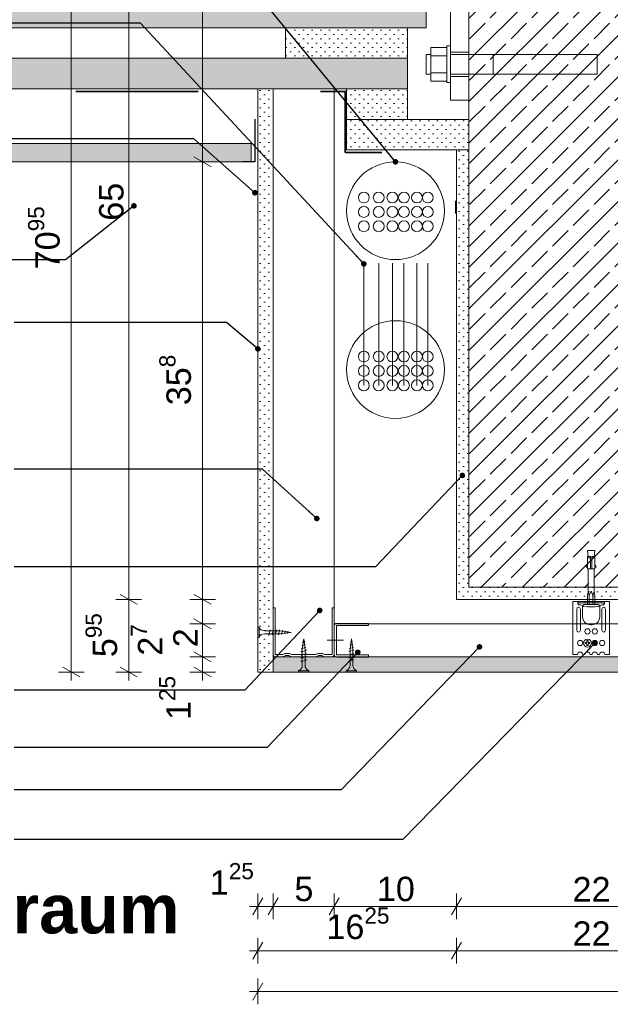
# Model space of a CAD drawing. Header units: metres. Extents: x 0 to 114, y 1 to 7.
# Tile 9 of 50: x 3.035 to 3.518, y 1.374 to 2.179. Entities that reach past the tile are written whole.
import ezdxf

# ---------------------------------------------------------------- set-up
doc = ezdxf.new("R2010")
doc.units = ezdxf.units.M
doc.header["$MEASUREMENT"] = 0
for name, pattern in [('ACAD_ISO02W100', [0.015, 0.012, -0.003]), ('Punktlinie eng', [0.0075, 0.0025, -0.005]), ('Strichlinie eng', [0.023, 0.015, -0.008]), ('VERDECKT', [0.005625, 0.00375, -0.001875]), ('Wipeout_Contour', [1, 0, -1])]:
    doc.linetypes.add(name, pattern=pattern)
for name, color, linetype in [('152 - Bemaßung_ Beschriftung.Ausbau', 7, 'Continuous'), ('301 - Elemente.Linie', 7, 'Continuous'), ('302 - Elemente.Schraffur', 7, 'Continuous'), ('603 - Struktur.Bodenplatte_ Decke Roh', 7, 'Continuous'), ('608 - Struktur.Träger', 7, 'Continuous'), ('653 - Abdeckung.TB Verkofferung', 7, 'Continuous'), ('Neubau_152 - Bemaßung_ Beschriftung.Ausbau', 7, 'Continuous'), ('Neubau_301 - Elemente.Linie', 7, 'Continuous'), ('Neubau_651 - Abdeckung.Decke abgehängt_ bekleidet', 7, 'Continuous'), ('Neubau_653 - Abdeckung.TB Verkofferung', 7, 'Continuous'), ('Neubau_660 - Unterkonstruktion.Trockenbau', 7, 'Continuous')]:
    doc.layers.add(name, color=color, linetype=linetype)
doc.styles.add('ERSTELLTER_STIL_1', font='txt')
doc.styles.add('ERSTELLTER_STIL_2', font='txt')
doc.dimstyles.new('ERSTELLTER_STIL__1', dxfattribs={"dimtxt": 0.02, "dimasz": 0.01064, "dimexe": 0.18, "dimexo": 0.0625, "dimgap": 0, "dimtad": 1, "dimtih": 1, "dimtoh": 1, "dimzin": 0, "dimdsep": 46, "dimtxsty": 'ERSTELLTER_STIL_1', "dimblk": 'ARROWHEAD_2', "dimblk1": 'ARROWHEAD_2', "dimblk2": 'ARROWHEAD_2', "dimcen": 0.09, "dimse1": 1, "dimse2": 1, "dimclrd": 7, "dimclre": 7, "dimclrt": 7, "dimazin": 0, "dimtfac": 1, "dimtdec": 4, "dimtmove": 0, "dimatfit": 3, "dimfxl": 1, "dimtolj": 1, "dimtzin": 0, "dimarcsym": 0})
doc.dimstyles.new('ERSTELLTER_STIL__2', dxfattribs={"dimtxt": 0.02, "dimasz": 0.01064, "dimexe": 0.18, "dimexo": 0.0625, "dimgap": 0, "dimtad": 1, "dimzin": 0, "dimdsep": 46, "dimtxsty": 'ERSTELLTER_STIL_1', "dimblk": 'ARROWHEAD_2', "dimblk1": 'ARROWHEAD_2', "dimblk2": 'ARROWHEAD_2', "dimcen": 0.09, "dimse1": 1, "dimse2": 1, "dimclrd": 7, "dimclre": 7, "dimclrt": 7, "dimazin": 0, "dimtfac": 1, "dimtdec": 4, "dimtmove": 0, "dimatfit": 3, "dimfxl": 1, "dimtolj": 1, "dimtzin": 0, "dimarcsym": 0})
doc.dimstyles.new('ERSTELLTER_STIL__3', dxfattribs={"dimtxt": 0.18, "dimasz": 0.00912, "dimexe": 0.18, "dimexo": 0.0625, "dimgap": 0, "dimtad": 0, "dimtih": 1, "dimtoh": 1, "dimdec": 4, "dimzin": 0, "dimdsep": 46, "dimcen": 0.09, "dimadec": 0, "dimazin": 0, "dimtfac": 1, "dimtdec": 4, "dimtmove": 0, "dimatfit": 3, "dimldrblk": 'ARROWHEAD_11', "dimfxl": 1, "dimtolj": 1, "dimtzin": 0, "dimarcsym": 0})
pattern_1 = [(45, (0, 0), (-0.003535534, 0.003535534), [0, -0.005])]

# ---------------------------------------------------------------- blocks, each defined once
blk = doc.blocks.new('*D60')
at = {"layer": '152 - Bemaßung_ Beschriftung.Ausbau', "color": 7, "linetype": 'Continuous', "lineweight": 5}
for p, q in [((3.17737, 1.66204), (3.19137, 1.65396)), ((3.19487, 1.658), (3.17387, 1.658)), ((3.18437, 1.6455), (3.18437, 1.658)), ((3.19487, 1.6455), (3.17387, 1.6455)), ((3.17737, 1.64954), (3.19137, 1.64146)), ((3.18437, 1.63865), (3.18437, 1.6455))]:
    blk.add_line(p, q, dxfattribs=at)
at = {"layer": '152 - Bemaßung_ Beschriftung.Ausbau', "color": 7, "lineweight": 5, "insert": (3.18058, 1.60624), "char_height": 0.02, "attachment_point": 7, "rotation": 90, "style": 'ERSTELLTER_STIL_1'}
blk.add_mtext('\\A1;{\\pql;\\fArial|b0|i0|c0|p38;1\\fArial|b0|i0|c0|p38;\\A1{\\H.66x;\\S25^  ;}}', dxfattribs=at)
blk = doc.blocks.new('ARROWHEAD_2')
at = {"color": 0, "linetype": 'Continuous', "lineweight": 0}
for p, q in [((0, 0), (-1, 0)), ((-0.378, -0.655), (0.378, 0.655))]:
    blk.add_line(p, q, dxfattribs=at)
blk = doc.blocks.new('*D61')
at = {"layer": '152 - Bemaßung_ Beschriftung.Ausbau', "color": 7, "linetype": 'Continuous', "lineweight": 5}
for p, q in [((3.19487, 1.685), (3.17387, 1.685)), ((3.17737, 1.68904), (3.19137, 1.68096)), ((3.18437, 1.658), (3.18437, 1.685)), ((3.17737, 1.66204), (3.19137, 1.65396)), ((3.19487, 1.658), (3.17387, 1.658))]:
    blk.add_line(p, q, dxfattribs=at)
at = {"layer": '152 - Bemaßung_ Beschriftung.Ausbau', "color": 7, "lineweight": 5, "char_height": 0.02, "attachment_point": 7, "rotation": 90, "style": 'ERSTELLTER_STIL_1'}
for s, insert in [('\\A1;{\\pql;\\fArial|b0|i0|c0|p38;2\\fArial|b0|i0|c0|p38;\\A1{\\H.66x;\\S7^  ;}}', (3.15737, 1.6589)), ('\\A1;{\\pql;\\fArial|b0|i0|c0|p38;2}', (3.18037, 1.66578))]:
    blk.add_mtext(s, dxfattribs=dict(at, insert=insert))
blk = doc.blocks.new('*D62')
at = {"layer": '152 - Bemaßung_ Beschriftung.Ausbau', "color": 7, "linetype": 'Continuous', "lineweight": 5}
for p, q in [((3.17737, 1.70904), (3.19137, 1.70096)), ((3.19487, 1.705), (3.17387, 1.705)), ((3.18437, 1.685), (3.18437, 1.705)), ((3.19487, 1.685), (3.17387, 1.685)), ((3.17737, 1.68904), (3.19137, 1.68096))]:
    blk.add_line(p, q, dxfattribs=at)
blk = doc.blocks.new('*D63')
at = {"layer": '152 - Bemaßung_ Beschriftung.Ausbau', "color": 7, "linetype": 'Continuous', "lineweight": 5}
for p, q in [((3.19487, 2.063), (3.17387, 2.063)), ((3.17737, 2.06704), (3.19137, 2.05896)), ((3.18437, 1.705), (3.18437, 2.063)), ((3.17737, 1.70904), (3.19137, 1.70096)), ((3.19487, 1.705), (3.17387, 1.705))]:
    blk.add_line(p, q, dxfattribs=at)
at = {"layer": '152 - Bemaßung_ Beschriftung.Ausbau', "color": 7, "lineweight": 5, "insert": (3.18071, 1.86381), "char_height": 0.02, "attachment_point": 7, "rotation": 90, "style": 'ERSTELLTER_STIL_1'}
blk.add_mtext('\\A1;{\\pql;\\fArial|b0|i0|c0|p38;35\\fArial|b0|i0|c0|p38;\\A1{\\H.66x;\\S8^  ;}}', dxfattribs=at)
blk = doc.blocks.new('*D64')
at = {"layer": '152 - Bemaßung_ Beschriftung.Ausbau', "color": 7, "linetype": 'Continuous', "lineweight": 5}
for p, q in [((3.18437, 2.355), (3.18437, 2.36185)), ((3.19487, 2.355), (3.17387, 2.355)), ((3.19137, 2.35096), (3.17737, 2.35904)), ((3.18437, 2.063), (3.18437, 2.355)), ((3.19487, 2.063), (3.17387, 2.063)), ((3.17737, 2.06704), (3.19137, 2.05896))]:
    blk.add_line(p, q, dxfattribs=at)
at = {"layer": '152 - Bemaßung_ Beschriftung.Ausbau', "color": 7, "lineweight": 5, "insert": (3.18069, 2.18881), "char_height": 0.02, "attachment_point": 7, "rotation": 90, "style": 'ERSTELLTER_STIL_1'}
blk.add_mtext('\\A1;{\\pql;\\fArial|b0|i0|c0|p38;29\\fArial|b0|i0|c0|p38;\\A1{\\H.66x;\\S2^  ;}}', dxfattribs=at)
blk = doc.blocks.new('*D65')
at = {"layer": '152 - Bemaßung_ Beschriftung.Ausbau', "color": 7, "linetype": 'Continuous', "lineweight": 5}
for p, q in [((3.11705, 1.70904), (3.13105, 1.70096)), ((3.13455, 1.705), (3.11355, 1.705)), ((3.12405, 1.6455), (3.12405, 1.705)), ((3.13455, 1.6455), (3.11355, 1.6455)), ((3.11705, 1.64954), (3.13105, 1.64146)), ((3.12405, 1.63865), (3.12405, 1.6455))]:
    blk.add_line(p, q, dxfattribs=at)
at = {"layer": '152 - Bemaßung_ Beschriftung.Ausbau', "color": 7, "lineweight": 5, "insert": (3.12038, 1.65764), "char_height": 0.02, "attachment_point": 7, "rotation": 90, "style": 'ERSTELLTER_STIL_1'}
blk.add_mtext('\\A1;{\\pql;\\fArial|b0|i0|c0|p38;5\\fArial|b0|i0|c0|p38;\\A1{\\H.66x;\\S95^  ;}}', dxfattribs=at)
blk = doc.blocks.new('*D66')
at = {"layer": '152 - Bemaßung_ Beschriftung.Ausbau', "color": 7, "linetype": 'Continuous', "lineweight": 5}
for p, q in [((3.12405, 2.355), (3.12405, 2.36185)), ((3.13455, 2.355), (3.11355, 2.355)), ((3.13105, 2.35096), (3.11705, 2.35904)), ((3.12405, 1.705), (3.12405, 2.355)), ((3.11705, 1.70904), (3.13105, 1.70096)), ((3.13455, 1.705), (3.11355, 1.705))]:
    blk.add_line(p, q, dxfattribs=at)
at = {"layer": '152 - Bemaßung_ Beschriftung.Ausbau', "color": 7, "lineweight": 5, "insert": (3.12005, 2.01482), "char_height": 0.02, "attachment_point": 7, "rotation": 90, "style": 'ERSTELLTER_STIL_1'}
blk.add_mtext('\\A1;{\\pql;\\fArial|b0|i0|c0|p38;65}', dxfattribs=at)
blk = doc.blocks.new('*D67')
at = {"layer": '152 - Bemaßung_ Beschriftung.Ausbau', "color": 7, "linetype": 'Continuous', "lineweight": 5}
for p, q in [((3.07708, 2.355), (3.07708, 2.36185)), ((3.08758, 2.355), (3.06658, 2.355)), ((3.08408, 2.35096), (3.07008, 2.35904)), ((3.07708, 1.6455), (3.07708, 2.355)), ((3.08758, 1.6455), (3.06658, 1.6455)), ((3.07008, 1.64954), (3.08408, 1.64146)), ((3.07708, 1.63865), (3.07708, 1.6455))]:
    blk.add_line(p, q, dxfattribs=at)
at = {"layer": '152 - Bemaßung_ Beschriftung.Ausbau', "color": 7, "lineweight": 5, "insert": (3.07341, 1.97506), "char_height": 0.02, "attachment_point": 7, "rotation": 90, "style": 'ERSTELLTER_STIL_1'}
blk.add_mtext('\\A1;{\\pql;\\fArial|b0|i0|c0|p38;70\\fArial|b0|i0|c0|p38;\\A1{\\H.66x;\\S95^  ;}}', dxfattribs=at)
blk = doc.blocks.new('*D68')
at = {"layer": '152 - Bemaßung_ Beschriftung.Ausbau', "color": 7, "linetype": 'Continuous', "lineweight": 5}
for p, q in [((3.23361, 1.46075), (3.22553, 1.44675)), ((3.22957, 1.44325), (3.22957, 1.46425)), ((3.24611, 1.46075), (3.23803, 1.44675)), ((3.24207, 1.44325), (3.24207, 1.46425)), ((3.22272, 1.45375), (3.22957, 1.45375)), ((3.22957, 1.45375), (3.24207, 1.45375))]:
    blk.add_line(p, q, dxfattribs=at)
at = {"layer": '152 - Bemaßung_ Beschriftung.Ausbau', "color": 7, "lineweight": 5, "insert": (3.19031, 1.45754), "char_height": 0.02, "attachment_point": 7, "style": 'ERSTELLTER_STIL_1'}
blk.add_mtext('\\A1;{\\pql;\\fArial|b0|i0|c0|p38;1\\fArial|b0|i0|c0|p38;\\A1{\\H.66x;\\S25^  ;}}', dxfattribs=at)
blk = doc.blocks.new('*D69')
at = {"layer": '152 - Bemaßung_ Beschriftung.Ausbau', "color": 7, "linetype": 'Continuous', "lineweight": 5}
for p, q in [((3.24611, 1.46075), (3.23803, 1.44675)), ((3.24207, 1.44325), (3.24207, 1.46425)), ((3.29611, 1.46075), (3.28803, 1.44675)), ((3.29207, 1.44325), (3.29207, 1.46425)), ((3.24207, 1.45375), (3.29207, 1.45375))]:
    blk.add_line(p, q, dxfattribs=at)
at = {"layer": '152 - Bemaßung_ Beschriftung.Ausbau', "color": 7, "lineweight": 5, "insert": (3.25948, 1.45775), "char_height": 0.02, "attachment_point": 7, "style": 'ERSTELLTER_STIL_1'}
blk.add_mtext('\\A1;{\\pql;\\fArial|b0|i0|c0|p38;5}', dxfattribs=at)
blk = doc.blocks.new('*D70')
at = {"layer": '152 - Bemaßung_ Beschriftung.Ausbau', "color": 7, "linetype": 'Continuous', "lineweight": 5}
for p, q in [((3.29611, 1.46075), (3.28803, 1.44675)), ((3.29207, 1.44325), (3.29207, 1.46425)), ((3.39611, 1.46075), (3.38803, 1.44675)), ((3.39207, 1.44325), (3.39207, 1.46425)), ((3.29207, 1.45375), (3.39207, 1.45375))]:
    blk.add_line(p, q, dxfattribs=at)
at = {"layer": '152 - Bemaßung_ Beschriftung.Ausbau', "color": 7, "lineweight": 5, "insert": (3.32689, 1.45775), "char_height": 0.02, "attachment_point": 7, "style": 'ERSTELLTER_STIL_1'}
blk.add_mtext('\\A1;{\\pql;\\fArial|b0|i0|c0|p38;10}', dxfattribs=at)
blk = doc.blocks.new('*D71')
at = {"layer": '152 - Bemaßung_ Beschriftung.Ausbau', "color": 7, "linetype": 'Continuous', "lineweight": 5}
for p, q in [((3.39611, 1.46075), (3.38803, 1.44675)), ((3.39207, 1.44325), (3.39207, 1.46425)), ((3.61611, 1.46075), (3.60803, 1.44675)), ((3.61207, 1.44325), (3.61207, 1.46425)), ((3.39207, 1.45375), (3.61207, 1.45375))]:
    blk.add_line(p, q, dxfattribs=at)
at = {"layer": '152 - Bemaßung_ Beschriftung.Ausbau', "color": 7, "lineweight": 5, "insert": (3.48689, 1.45775), "char_height": 0.02, "attachment_point": 7, "style": 'ERSTELLTER_STIL_1'}
blk.add_mtext('\\A1;{\\pql;\\fArial|b0|i0|c0|p38;22}', dxfattribs=at)
blk = doc.blocks.new('*D73')
at = {"layer": '152 - Bemaßung_ Beschriftung.Ausbau', "color": 7, "linetype": 'Continuous', "lineweight": 5}
for p, q in [((3.22957, 1.407), (3.22957, 1.428)), ((3.39207, 1.407), (3.39207, 1.428)), ((3.23361, 1.4245), (3.22553, 1.4105)), ((3.39611, 1.4245), (3.38803, 1.4105)), ((3.22272, 1.4175), (3.22957, 1.4175)), ((3.22957, 1.4175), (3.39207, 1.4175))]:
    blk.add_line(p, q, dxfattribs=at)
at = {"layer": '152 - Bemaßung_ Beschriftung.Ausbau', "color": 7, "lineweight": 5, "insert": (3.28562, 1.42117), "char_height": 0.02, "attachment_point": 7, "style": 'ERSTELLTER_STIL_1'}
blk.add_mtext('\\A1;{\\pql;\\fArial|b0|i0|c0|p38;16\\fArial|b0|i0|c0|p38;\\A1{\\H.66x;\\S25^  ;}}', dxfattribs=at)
blk = doc.blocks.new('*D74')
at = {"layer": '152 - Bemaßung_ Beschriftung.Ausbau', "color": 7, "linetype": 'Continuous', "lineweight": 5}
for p, q in [((3.39207, 1.407), (3.39207, 1.428)), ((3.61207, 1.407), (3.61207, 1.428)), ((3.39611, 1.4245), (3.38803, 1.4105)), ((3.61611, 1.4245), (3.60803, 1.4105)), ((3.39207, 1.4175), (3.61207, 1.4175))]:
    blk.add_line(p, q, dxfattribs=at)
at = {"layer": '152 - Bemaßung_ Beschriftung.Ausbau', "color": 7, "lineweight": 5, "insert": (3.48689, 1.4215), "char_height": 0.02, "attachment_point": 7, "style": 'ERSTELLTER_STIL_1'}
blk.add_mtext('\\A1;{\\pql;\\fArial|b0|i0|c0|p38;22}', dxfattribs=at)
blk = doc.blocks.new('*D76')
at = {"layer": '152 - Bemaßung_ Beschriftung.Ausbau', "color": 7, "linetype": 'Continuous', "lineweight": 5}
for p, q in [((3.22957, 1.37363), (3.22957, 1.39463)), ((3.96208, 1.37363), (3.96208, 1.39463)), ((3.23361, 1.39113), (3.22553, 1.37713)), ((3.95804, 1.37713), (3.96613, 1.39113)), ((3.22272, 1.38413), (3.22957, 1.38413)), ((3.22957, 1.38413), (3.96208, 1.38413)), ((3.96208, 1.38413), (3.96893, 1.38413))]:
    blk.add_line(p, q, dxfattribs=at)
at = {"layer": '152 - Bemaßung_ Beschriftung.Ausbau', "color": 7, "lineweight": 5, "insert": (3.57063, 1.38778), "char_height": 0.02, "attachment_point": 7, "style": 'ERSTELLTER_STIL_1'}
blk.add_mtext('\\A1;{\\pql;\\fArial|b0|i0|c0|p38;73\\fArial|b0|i0|c0|p38;\\A1{\\H.66x;\\S25^  ;}}', dxfattribs=at)
blk = doc.blocks.new('ARROWHEAD_11')
at = {"color": 0, "linetype": 'Continuous', "lineweight": 0}
blk.add_line((0, 0), (-1, 0), dxfattribs=at)
at = {"color": 0, "linetype": 'Continuous', "lineweight": 0, "const_width": 0.25, "flags": 128}
blk.add_lwpolyline([(-0.125, 0, 1), (0.125, 0, 1)], format="xyb", close=True, dxfattribs=at)

msp = doc.modelspace()

# ---------------------------------------------------------------- hatches: boundary and pattern name
at = {"layer": '302 - Elemente.Schraffur', "linetype": 'Continuous', "lineweight": 13, "true_color": 0xafafaf}
msp.add_hatch(color=253, dxfattribs=at).paths.add_polyline_path([(3.50261, 1.68425, 0.09902), (3.50511, 1.68475), (3.49911, 1.68475, 0.09902), (3.50161, 1.68425)])
at = {"layer": '603 - Struktur.Bodenplatte_ Decke Roh', "linetype": 'Continuous', "lineweight": 0, "true_color": 0xffdfdf}
msp.add_hatch(color=254, dxfattribs=at).paths.add_polyline_path([(3.36707, 2.30575), (2.48083, 2.30575), (2.48083, 2.17275), (3.36707, 2.17275)])
at = {"layer": 'Neubau_651 - Abdeckung.Decke abgehängt_ bekleidet', "linetype": 'Continuous', "lineweight": 5}
h = msp.add_hatch(dxfattribs=at)
h.set_pattern_fill('Gips_0002', style=0, pattern_type=2)
h.set_pattern_definition(pattern_1)
h.paths.add_polyline_path([(3.25207, 2.14775), (3.35207, 2.14775), (3.35207, 2.17275), (3.25207, 2.17275)])
h = msp.add_hatch(dxfattribs=at)
h.set_pattern_fill('Gips_0002', style=0, pattern_type=2)
h.set_pattern_definition(pattern_1)
h.paths.add_polyline_path([(2.48083, 2.12275), (3.35207, 2.12275), (3.35207, 2.14775), (2.48083, 2.14775)])
h = msp.add_hatch(dxfattribs=at)
h.set_pattern_fill('Gips_0002', style=0, pattern_type=2)
h.set_pattern_definition(pattern_1)
h.paths.add_polyline_path([(3.30207, 2.09775), (3.35207, 2.09775), (3.35207, 2.12275), (3.30207, 2.12275)])
h = msp.add_hatch(dxfattribs=at)
h.set_pattern_fill('Gips_0002', style=0, pattern_type=2)
h.set_pattern_definition(pattern_1)
h.paths.add_polyline_path([(2.48083, 2.063), (3.2242, 2.063), (3.2242, 2.078), (2.48083, 2.078)])
at = {"layer": 'Neubau_653 - Abdeckung.TB Verkofferung', "linetype": 'Continuous', "lineweight": 5}
h = msp.add_hatch(dxfattribs=at)
h.set_pattern_fill('Gips_0002', style=0, pattern_type=2)
h.set_pattern_definition(pattern_1)
h.paths.add_polyline_path([(3.22957, 2.12275), (3.22957, 1.6455), (3.24207, 1.6455), (3.24207, 2.12275)])
h = msp.add_hatch(dxfattribs=at)
h.set_pattern_fill('Gips_0002', style=0, pattern_type=2)
h.set_pattern_definition(pattern_1)
h.paths.add_polyline_path([(3.24207, 1.6455), (3.95707, 1.6455), (3.95707, 1.658), (3.29207, 1.658), (3.24207, 1.658)])

# ---------------------------------------------------------------- linework, layer by layer
at = {"color": 1, "linetype": 'Continuous', "lineweight": 9}
for p, q in [((3.38707, 2.1135), (3.38707, 2.365)), ((3.37107, 2.15664), (3.38407, 2.15664)), ((3.37107, 2.14972), (3.37107, 2.15664)), ((3.38407, 2.15779), (3.38707, 2.15779)), ((3.38407, 2.15779), (3.38407, 2.1575)), ((3.38407, 2.1575), (3.38407, 2.15665)), ((3.38407, 2.15665), (3.38407, 2.15526)), ((3.38407, 2.15526), (3.38407, 2.1534)), ((3.38407, 2.1534), (3.38407, 2.15113)), ((3.36707, 2.15079), (3.37107, 2.15079)), ((3.36707, 2.15079), (3.36707, 2.15018)), ((3.36707, 2.15018), (3.36707, 2.14845)), ((3.36707, 2.14845), (3.36707, 2.14585)), ((3.36707, 2.14585), (3.36707, 2.14279)), ((3.37107, 2.14972), (3.38407, 2.14972)), ((3.37107, 2.13587), (3.37107, 2.14972)), ((3.38407, 2.15113), (3.38407, 2.14853)), ((3.38407, 2.14853), (3.38407, 2.14572)), ((3.38407, 2.14572), (3.38407, 2.14279)), ((3.36707, 2.14279), (3.36707, 2.13973)), ((3.36707, 2.13973), (3.36707, 2.13714)), ((3.36707, 2.13714), (3.36707, 2.1354)), ((3.36707, 2.1354), (3.36707, 2.13479)), ((3.37107, 2.13587), (3.38407, 2.13587)), ((3.37107, 2.12894), (3.37107, 2.13587)), ((3.38407, 2.14279), (3.38407, 2.13987)), ((3.38407, 2.13987), (3.38407, 2.13705)), ((3.38407, 2.13705), (3.38407, 2.13446)), ((3.37107, 2.13479), (3.36707, 2.13479)), ((3.38407, 2.12894), (3.37107, 2.12894)), ((3.38407, 2.13446), (3.38407, 2.13219)), ((3.38407, 2.13219), (3.38407, 2.13032)), ((3.38407, 2.13032), (3.38407, 2.12893)), ((3.38407, 2.12893), (3.38407, 2.12808)), ((3.38407, 2.12808), (3.38407, 2.12779)), ((3.38707, 2.12779), (3.38407, 2.12779))]:
    msp.add_line(p, q, dxfattribs=at)
at = {"layer": '301 - Elemente.Linie', "color": 1, "linetype": 'Continuous', "lineweight": 5}
for p, q in [((3.50057, 1.70075), (3.50057, 1.70825)), ((3.50357, 1.70825), (3.50357, 1.70075)), ((3.49107, 1.70225), (3.49707, 1.70225)), ((3.49135, 1.70325), (3.51279, 1.70325)), ((3.51307, 1.70225), (3.50707, 1.70225)), ((3.50511, 1.68475), (3.49911, 1.68475))]:
    msp.add_line(p, q, dxfattribs=at)
at = {"layer": '301 - Elemente.Linie', "color": 1, "linetype": 'VERDECKT', "lineweight": 5}
for p, q in [((3.26622, 1.66989), (3.26653, 1.67007)), ((3.26622, 1.66989), (3.26653, 1.66957)), ((3.26644, 1.66768), (3.26668, 1.66962)), ((3.26653, 1.66957), (3.2677, 1.66997)), ((3.26675, 1.67014), (3.26707, 1.6727)), ((3.26736, 1.67035), (3.26707, 1.6727)), ((3.26764, 1.66809), (3.26742, 1.66987)), ((3.26801, 1.67015), (3.2677, 1.67046)), ((3.26801, 1.67015), (3.2677, 1.66997)), ((3.26835, 1.6679), (3.26803, 1.66822)), ((3.26835, 1.6679), (3.26803, 1.66772)), ((3.26507, 1.6623), (3.26538, 1.66248)), ((3.26507, 1.6623), (3.26538, 1.66199)), ((3.26507, 1.6597), (3.26538, 1.65988)), ((3.26528, 1.66486), (3.26559, 1.66505)), ((3.26528, 1.66486), (3.26559, 1.66455)), ((3.26538, 1.66199), (3.26875, 1.66312)), ((3.26538, 1.65939), (3.26875, 1.66052)), ((3.26559, 1.66455), (3.2684, 1.66549)), ((3.26575, 1.66738), (3.26606, 1.66756)), ((3.26575, 1.66738), (3.26606, 1.66706)), ((3.26594, 1.6637), (3.26607, 1.66471)), ((3.26594, 1.66267), (3.26594, 1.6637)), ((3.26594, 1.66007), (3.26594, 1.66217)), ((3.26606, 1.66706), (3.26803, 1.66772)), ((3.26613, 1.66523), (3.26637, 1.66717)), ((3.26793, 1.66583), (3.2677, 1.66761)), ((3.26819, 1.6637), (3.26799, 1.66535)), ((3.26819, 1.6637), (3.26819, 1.66343)), ((3.26819, 1.66293), (3.26819, 1.66083)), ((3.26819, 1.66033), (3.26819, 1.65823)), ((3.26872, 1.66568), (3.2684, 1.66599)), ((3.26872, 1.66568), (3.2684, 1.66549)), ((3.26907, 1.6633), (3.26875, 1.66362)), ((3.26907, 1.6633), (3.26875, 1.66312)), ((3.26907, 1.6607), (3.26875, 1.66102)), ((3.26907, 1.6607), (3.26875, 1.66052)), ((3.26507, 1.6597), (3.26538, 1.65939)), ((3.26507, 1.6571), (3.26538, 1.65728)), ((3.26507, 1.6571), (3.26538, 1.65679)), ((3.26507, 1.6545), (3.26538, 1.65468)), ((3.26507, 1.6545), (3.26538, 1.65419)), ((3.26538, 1.65679), (3.26875, 1.65792)), ((3.26538, 1.65419), (3.26875, 1.65532)), ((3.26594, 1.65747), (3.26594, 1.65957)), ((3.26594, 1.65487), (3.26594, 1.65697)), ((3.26594, 1.651), (3.26594, 1.65437)), ((3.26819, 1.65773), (3.26819, 1.65563)), ((3.26819, 1.65513), (3.26819, 1.651)), ((3.26907, 1.6581), (3.26875, 1.65842)), ((3.26907, 1.6581), (3.26875, 1.65792)), ((3.26907, 1.6555), (3.26875, 1.65582)), ((3.26907, 1.6555), (3.26875, 1.65532)), ((3.26282, 1.6455), (3.26282, 1.6465)), ((3.27132, 1.6465), (3.26282, 1.6465)), ((3.27132, 1.6455), (3.26282, 1.6455)), ((3.27132, 1.6455), (3.27132, 1.6465))]:
    msp.add_line(p, q, dxfattribs=at)
at = {"layer": '301 - Elemente.Linie', "color": 92, "linetype": 'Strichlinie eng', "lineweight": 35, "true_color": 0x00be00, "flags": 128}
msp.add_lwpolyline([(2.48083, 2.12048), (3.30087, 2.12048), (3.30087, 2.07065), (3.39139, 2.07065), (3.39139, 2.02065)], dxfattribs=at)
at = {"layer": '301 - Elemente.Linie', "color": 1, "linetype": 'Continuous', "lineweight": 5, "flags": 128}
for points in [[(3.49507, 1.69896), (3.49507, 1.69075, 0.414214), (3.50157, 1.68425), (3.50257, 1.68425, 0.414214), (3.50907, 1.69075), (3.50907, 1.69896, -0.414214), (3.51057, 1.70046), (3.51142, 1.70046, 0.106221), (3.51204, 1.70059, 0.101364), (3.51258, 1.70098, 0.095175), (3.51294, 1.70156, 0.091218), (3.51307, 1.70225, 0.091218), (3.51294, 1.70294, 0.047767), (3.51279, 1.70325), (3.51707, 1.70325), (3.51707, 1.65975), (3.51322, 1.65975, 1), (3.50892, 1.65975), (3.50722, 1.65975, 1), (3.50292, 1.65975), (3.50122, 1.65975, 1), (3.49692, 1.65975), (3.49522, 1.65975, 1), (3.49092, 1.65975), (3.48707, 1.65975), (3.48707, 1.70325), (3.49135, 1.70325, 0.047767), (3.49119, 1.70294, 0.091218), (3.49107, 1.70225, 0.091218), (3.49119, 1.70156, 0.095175), (3.49155, 1.70098, 0.101364), (3.49209, 1.70059, 0.106221), (3.49272, 1.70046), (3.49357, 1.70046, -0.414214)], [(3.49032, 1.697), (3.49032, 1.67975, 1), (3.49332, 1.67975), (3.49332, 1.697, 1)], [(3.51382, 1.67975), (3.51382, 1.697, 1), (3.51082, 1.697), (3.51082, 1.67975, 1)], [(3.49857, 1.67125), (3.49857, 1.67025, -0.414214), (3.49807, 1.66975), (3.49707, 1.66975), (3.49707, 1.66875), (3.49807, 1.66875, -0.414214), (3.49857, 1.66825), (3.49857, 1.66725), (3.49957, 1.66725), (3.49957, 1.66825, -0.414214), (3.50007, 1.66875), (3.50107, 1.66875), (3.50107, 1.66975), (3.50007, 1.66975, -0.414214), (3.49957, 1.67025), (3.49957, 1.67125)]]:
    msp.add_lwpolyline(points, format="xyb", close=True, dxfattribs=at)
at = {"layer": '301 - Elemente.Linie', "color": 1, "linetype": 'Continuous', "lineweight": 5}
msp.add_lwpolyline([(3.49603, 1.6991), (3.49901, 1.69887, 0.038322), (3.50513, 1.69887), (3.5081, 1.6991, 0.39195), (3.50857, 1.69959), (3.50857, 1.70025, 0.414214), (3.50807, 1.70075), (3.49607, 1.70075, 0.414214), (3.49557, 1.70025), (3.49557, 1.69959, 0.39195)], format="xyb", close=True, dxfattribs=at)
at = {"layer": '301 - Elemente.Linie', "color": 1, "linetype": 'Continuous', "lineweight": 5, "flags": 128}
msp.add_lwpolyline([(3.49707, 1.70325), (3.49707, 1.70225), (3.50707, 1.70225), (3.50707, 1.70325)], dxfattribs=at)
at = {"layer": '301 - Elemente.Linie', "color": 1, "linetype": 'Continuous', "lineweight": 5}
for centre, radius in [((3.49907, 1.67875), 0.00215), ((3.50507, 1.67875), 0.00215), ((3.49307, 1.66925), 0.00215), ((3.49907, 1.66925), 0.00325), ((3.50507, 1.66925), 0.00215), ((3.51107, 1.66925), 0.00215)]:
    msp.add_circle(centre, radius, dxfattribs=at)
at = {"layer": '301 - Elemente.Linie', "color": 1, "linetype": 'VERDECKT', "lineweight": 5}
for centre, start, end in [((3.26102, 1.65108), 291.38367, 359.0609), ((3.27311, 1.65108), 180.93916, 248.61639)]:
    msp.add_arc(centre, 0.00492, start, end, dxfattribs=at)
at = {"layer": '603 - Struktur.Bodenplatte_ Decke Roh', "color": 1, "linetype": 'Continuous', "lineweight": 18, "flags": 128}
msp.add_lwpolyline([(3.36707, 2.30575), (2.48083, 2.30575), (2.48083, 2.17275), (3.36707, 2.17275)], close=True, dxfattribs=at)
at = {"layer": '603 - Struktur.Bodenplatte_ Decke Roh', "color": 1, "linetype": 'Continuous', "lineweight": 13, "flags": 128}
for points in [[(2.48083, 2.14775), (3.25207, 2.14775), (3.25207, 2.17275), (2.48083, 2.17275)], [(2.48083, 2.12275), (3.35207, 2.12275), (3.35207, 2.14775), (2.48083, 2.14775)]]:
    msp.add_lwpolyline(points, dxfattribs=at)
at = {"layer": '608 - Struktur.Träger', "color": 7, "linetype": 'Continuous', "lineweight": 5}
for p, q in [((3.39207, 2.07275), (3.39207, 1.705)), ((3.39207, 1.705), (3.61207, 1.705))]:
    msp.add_line(p, q, dxfattribs=at)
at = {"layer": '653 - Abdeckung.TB Verkofferung', "color": 92, "linetype": 'Punktlinie eng', "lineweight": 18, "true_color": 0x00be00, "flags": 128}
for points in [[(3.31624, 1.88011), (3.31624, 2.03378)], [(3.32838, 1.88011), (3.32838, 2.03378)], [(3.33958, 1.88011), (3.33958, 2.03378)], [(3.34906, 1.88011), (3.34906, 2.03378)], [(3.35962, 1.88011), (3.35962, 2.03378)], [(3.36853, 1.88011), (3.36853, 2.03378)]]:
    msp.add_lwpolyline(points, dxfattribs=at)
at = {"layer": '653 - Abdeckung.TB Verkofferung', "color": 1, "linetype": 'Continuous', "lineweight": 9, "flags": 128}
msp.add_lwpolyline([(3.95707, 1.685), (3.29207, 1.685), (3.29207, 1.658), (3.95707, 1.658)], close=True, dxfattribs=at)
msp.add_lwpolyline([(3.28619, 1.6715), (3.29952, 1.6715)], dxfattribs=at)
at = {"layer": '653 - Abdeckung.TB Verkofferung', "color": 92, "linetype": 'Continuous', "lineweight": 13, "true_color": 0x00be00}
for centre in [(3.31624, 2.03378), (3.32838, 2.03378), (3.33958, 2.03378), (3.34906, 2.03378), (3.35962, 2.03378), (3.36853, 2.03378), (3.31624, 2.02199), (3.32838, 2.02199), (3.33958, 2.02199), (3.34906, 2.02199), (3.35962, 2.02199), (3.36853, 2.02199), (3.31624, 2.01023), (3.32838, 2.01023), (3.33958, 2.01023), (3.34906, 2.01023), (3.35962, 2.01023), (3.36853, 2.01023), (3.31624, 1.90367), (3.32838, 1.90367), (3.33958, 1.90367), (3.34906, 1.90367), (3.35962, 1.90367), (3.36853, 1.90367), (3.31624, 1.89188), (3.32838, 1.89188), (3.33958, 1.89188), (3.34906, 1.89188), (3.35962, 1.89188), (3.36853, 1.89188), (3.31624, 1.88011), (3.32838, 1.88011), (3.33958, 1.88011), (3.34906, 1.88011), (3.35962, 1.88011), (3.36853, 1.88011)]:
    msp.add_circle(centre, 0.00445, dxfattribs=at)
at = {"layer": 'Neubau_152 - Bemaßung_ Beschriftung.Ausbau', "color": 1, "linetype": 'Continuous', "lineweight": 9}
for centre in [(3.34207, 2.023), (3.34207, 1.893)]:
    msp.add_circle(centre, 0.04, dxfattribs=at)
at = {"layer": 'Neubau_301 - Elemente.Linie', "color": 1, "linetype": 'Continuous', "lineweight": 25, "flags": 128}
msp.add_lwpolyline([(3.2272, 2.098), (3.2272, 2.063), (3.2172, 2.063)], dxfattribs=at)
at = {"layer": 'Neubau_651 - Abdeckung.Decke abgehängt_ bekleidet', "color": 1, "linetype": 'Continuous', "lineweight": 13, "flags": 128}
for points in [[(3.25207, 2.14775), (3.35207, 2.14775), (3.35207, 2.17275), (3.25207, 2.17275)], [(3.30207, 2.09775), (3.35207, 2.09775), (3.35207, 2.12275), (3.30207, 2.12275)]]:
    msp.add_lwpolyline(points, close=True, dxfattribs=at)
at = {"layer": 'Neubau_651 - Abdeckung.Decke abgehängt_ bekleidet', "color": 1, "linetype": 'Continuous', "lineweight": 9, "flags": 128}
msp.add_lwpolyline([(2.48083, 2.063), (3.2242, 2.063), (3.2242, 2.078), (2.48083, 2.078)], close=True, dxfattribs=at)
at = {"layer": 'Neubau_653 - Abdeckung.TB Verkofferung', "color": 1, "linetype": 'Continuous', "lineweight": 13, "flags": 128}
for points in [[(3.22957, 2.12275), (3.22957, 1.6455), (3.24207, 1.6455), (3.24207, 2.12275)], [(3.24207, 1.6455), (3.95707, 1.6455), (3.95707, 1.658), (3.29207, 1.658), (3.24207, 1.658)]]:
    msp.add_lwpolyline(points, close=True, dxfattribs=at)
at = {"layer": 'Neubau_653 - Abdeckung.TB Verkofferung', "color": 1, "linetype": 'Continuous', "lineweight": 5, "flags": 128}
msp.add_lwpolyline([(3.29207, 2.12275), (3.29207, 1.685)], dxfattribs=at)
at = {"layer": 'Neubau_660 - Unterkonstruktion.Trockenbau', "color": 1, "linetype": 'Continuous', "lineweight": 5}
for p, q in [((3.23057, 1.68225), (3.23057, 1.67375)), ((3.23957, 1.68), (3.23857, 1.676)), ((3.24217, 1.68), (3.24117, 1.676)), ((3.24477, 1.68), (3.24377, 1.676)), ((3.24737, 1.68), (3.24637, 1.676)), ((3.24974, 1.67965), (3.24893, 1.67621)), ((3.25197, 1.67928), (3.25144, 1.67668)), ((3.25421, 1.67895), (3.25396, 1.67715)), ((3.30735, 1.6679), (3.30475, 1.66738)), ((3.30701, 1.67015), (3.30522, 1.66989)), ((3.30807, 1.6633), (3.30407, 1.6623)), ((3.30807, 1.6607), (3.30407, 1.6597)), ((3.30772, 1.66568), (3.30428, 1.66486)), ((3.30807, 1.6581), (3.30407, 1.6571)), ((3.30807, 1.6555), (3.30407, 1.6545)), ((3.31032, 1.6465), (3.30182, 1.6465))]:
    msp.add_line(p, q, dxfattribs=at)
at = {"layer": 'Neubau_660 - Unterkonstruktion.Trockenbau', "color": 1, "linetype": 'Continuous', "lineweight": 5, "flags": 128}
for points in [[(3.24207, 1.698), (3.24207, 1.66, 0.414214), (3.24407, 1.658), (3.24957, 1.658, 0.156603), (3.25163, 1.65866, -0.156603), (3.25268, 1.659), (3.25445, 1.659, -0.156603), (3.2555, 1.65866, 0.156603), (3.25757, 1.658), (3.27657, 1.658, 0.156603), (3.27863, 1.65866, -0.156603), (3.27968, 1.659), (3.28145, 1.659, -0.156603), (3.2825, 1.65866, 0.156603), (3.28457, 1.658), (3.29007, 1.658, 0.414214), (3.29207, 1.66), (3.29207, 1.698), (3.29032, 1.698), (3.29032, 1.66, -0.414214), (3.29007, 1.65975), (3.28457, 1.65975, -0.156603), (3.28352, 1.66009, 0.156603), (3.28145, 1.66075), (3.27968, 1.66075, 0.156603), (3.27761, 1.66009, -0.156603), (3.27657, 1.65975), (3.25757, 1.65975, -0.156603), (3.25652, 1.66009, 0.156603), (3.25445, 1.66075), (3.25268, 1.66075, 0.156603), (3.25061, 1.66009, -0.156603), (3.24957, 1.65975), (3.24407, 1.65975, -0.414214), (3.24382, 1.66), (3.24382, 1.698)], [(3.32007, 1.65775), (3.29407, 1.65775, -0.414214), (3.29207, 1.65975), (3.29207, 1.68325, -0.414214), (3.29407, 1.68525), (3.32007, 1.68525), (3.32007, 1.6835), (3.29407, 1.6835, 0.414214), (3.29382, 1.68325), (3.29382, 1.65975, 0.414214), (3.29407, 1.6595), (3.32007, 1.6595)], [(3.24763, 1.67688), (3.23507, 1.67688, 0.304192), (3.23057, 1.67375), (3.22957, 1.67375), (3.22957, 1.68225), (3.23057, 1.68225, 0.304191), (3.23507, 1.67913), (3.24763, 1.67913), (3.25677, 1.678)], [(3.30494, 1.66357), (3.30494, 1.651, -0.304192), (3.30182, 1.6465), (3.30182, 1.6455), (3.31032, 1.6455), (3.31032, 1.6465, -0.304191), (3.30719, 1.651), (3.30719, 1.66357), (3.30607, 1.6727)]]:
    msp.add_lwpolyline(points, format="xyb", close=True, dxfattribs=at)

# ---------------------------------------------------------------- texts
at = {"layer": '152 - Bemaßung_ Beschriftung.Ausbau', "color": 7, "linetype": 'Continuous', "lineweight": 9, "insert": (2.83961, 1.43104), "char_height": 0.04, "attachment_point": 7, "style": 'ERSTELLTER_STIL_2'}
msp.add_mtext('\\A1;{\\pql;\\fArial|b1|i0|c0|p38;Sanitärraum}', dxfattribs=at)

# ---------------------------------------------------------------- dimensions: what is measured, and where the dimension line sits
at = {"layer": '152 - Bemaßung_ Beschriftung.Ausbau', "color": 7, "linetype": 'Continuous', "lineweight": 5}
for base, p1, p2, picture, middle in [((3.07708, 2.355), (3.24207, 1.6455), (3.39207, 2.355), '*D67', (3.06308, 2.02494)), ((3.12405, 2.355), (3.39207, 1.705), (3.39207, 2.355), '*D66', (3.11005, 2.03007)), ((3.18437, 2.355), (3.2242, 2.063), (3.39207, 2.355), '*D64', (3.17037, 2.23107)), ((3.18437, 2.063), (3.39207, 1.705), (3.2242, 2.063), '*D63', (3.17037, 1.90607)), ((3.18437, 1.685), (3.33812, 1.658), (3.33763, 1.685), '*D61', (3.14737, 1.69354)), ((3.12405, 1.705), (3.24207, 1.6455), (3.39207, 1.705), '*D65', (3.11005, 1.6999)), ((3.18437, 1.705), (3.33763, 1.685), (3.39207, 1.705), '*D62', (3.17037, 1.6734)), ((3.18437, 1.658), (3.24207, 1.6455), (3.33812, 1.658), '*D60', (3.17037, 1.6485))]:
    dim = msp.add_linear_dim(base=base, p1=p1, p2=p2, angle=90, dimstyle='ERSTELLTER_STIL__2', dxfattribs=at)
    dim.commit()
    dim.dimension.update_dxf_attribs({"geometry": picture, "text_midpoint": middle, "dimtype": 160, "text_rotation": 90})
for base, p1, p2, picture, middle in [((3.39207, 1.4175), (3.22957, 1.65217), (3.39207, 1.705), '*D73', (3.3355, 1.4315)), ((3.29207, 1.45375), (3.24207, 1.6455), (3.29207, 1.70127), '*D69', (3.2671, 1.46775)), ((3.39207, 1.45375), (3.29207, 1.70127), (3.39207, 1.705), '*D70', (3.34214, 1.46775)), ((3.61207, 1.45375), (3.39207, 1.705), (3.61207, 1.705), '*D71', (3.50214, 1.46775)), ((3.61207, 1.4175), (3.39207, 1.705), (3.61207, 1.705), '*D74', (3.50214, 1.4315)), ((3.24207, 1.45375), (3.22957, 1.65217), (3.24207, 1.6455), '*D68', (3.23257, 1.46775))]:
    dim = msp.add_linear_dim(base=base, p1=p1, p2=p2, dimstyle='ERSTELLTER_STIL__1', dxfattribs=at)
    dim.commit()
    dim.dimension.update_dxf_attribs({"geometry": picture, "text_midpoint": middle, "dimtype": 160})

# ---------------------------------------------------------------- leaders
at = {"layer": '152 - Bemaßung_ Beschriftung.Ausbau', "color": 7, "linetype": 'Continuous', "lineweight": 9, "annotation_type": 0, "has_hookline": 1, "hookline_direction": 1}
for points, text_width in [([(3.34207, 2.063), (3.17984, 2.26034), (3.02735, 2.26034)], 0.3377), ([(3.31624, 1.97946), (3.1336, 2.1765), (3.02735, 2.1765)], 0.26921), ([(3.2272, 2.0377), (3.17726, 2.08169), (3.02735, 2.08169)], 0.34474), ([(3.12829, 2.02699), (3.07247, 1.98277), (3.02735, 1.98277)], 0.3706), ([(3.22957, 1.90995), (3.20402, 1.93161), (3.03034, 1.93161)], 0.34937), ([(3.27778, 1.77112), (3.2334, 1.81161), (3.03034, 1.81161)], 0.2234), ([(3.28018, 1.69592), (3.21896, 1.63081), (3.03034, 1.63081)], 0.17593), ([(3.41079, 1.6661), (3.29782, 1.54924), (3.03034, 1.54924)], 0.23791), ([(3.50507, 1.66925), (3.34816, 1.50846), (3.03034, 1.50846)], 0.1607), ([(3.31132, 1.66165), (3.23734, 1.58378), (3.03034, 1.58378)], 0.17134)]:
    msp.add_leader(points, dimstyle='ERSTELLTER_STIL__3', dxfattribs=dict(at, text_width=text_width))

# ---------------------------------------------------------------- wipeouts: each hides what was drawn before it
at = {"color": 254, "linetype": 'Wipeout_Contour', "lineweight": 0, "ltscale": 16.28621}
msp.add_wipeout([(3.40207, 1.715), (3.60207, 1.715), (3.60207, 2.365), (3.40207, 2.365)], dxfattribs=at).dxf.layer = '608 - Struktur.Träger'

# ---------------------------------------------------------------- next in the draw order: hatches: boundary and pattern name
at = {"layer": '608 - Struktur.Träger', "linetype": 'Continuous', "lineweight": 5}
h = msp.add_hatch(dxfattribs=at)
h.set_pattern_fill('Beton__Stahlbeton_0002', style=0, pattern_type=2)
h.set_pattern_definition([(45, (0, 0), (-0.01697056, 0.01697056), []), (45, (-0.008485, 0.008485), (-0.01697056, 0.01697056), [0.018, -0.006])])
h.paths.add_polyline_path([(3.40207, 1.715), (3.60207, 1.715), (3.60207, 2.365), (3.40207, 2.365)])
h = msp.add_hatch(dxfattribs=at)
h.set_pattern_fill('Gips_0002', style=0, pattern_type=2)
h.set_pattern_definition(pattern_1)
h.paths.add_polyline_path([(3.39207, 2.07275), (3.39207, 1.705), (3.40207, 1.705), (3.40207, 1.715), (3.40207, 2.07275)])
h = msp.add_hatch(dxfattribs=at)
h.set_pattern_fill('Gips_0002', style=0, pattern_type=2)
h.set_pattern_definition(pattern_1)
h.paths.add_polyline_path([(3.60207, 1.715), (3.40207, 1.715), (3.40207, 1.705), (3.60207, 1.705)])
at = {"layer": 'Neubau_651 - Abdeckung.Decke abgehängt_ bekleidet', "linetype": 'Continuous', "lineweight": 5}
h = msp.add_hatch(dxfattribs=at)
h.set_pattern_fill('Gips_0002', style=0, pattern_type=2)
h.set_pattern_definition(pattern_1)
h.paths.add_polyline_path([(3.30207, 2.07275), (3.40207, 2.07275), (3.40207, 2.09775), (3.30207, 2.09775)])

# ---------------------------------------------------------------- next in the draw order: linework, layer by layer
at = {"color": 1, "linetype": 'ACAD_ISO02W100', "lineweight": 9}
for p, q in [((3.38707, 2.15279), (3.40207, 2.15279)), ((3.38707, 2.15079), (3.40207, 2.15079)), ((3.40207, 2.13479), (3.38707, 2.13479)), ((3.40207, 2.13279), (3.38707, 2.13279))]:
    msp.add_line(p, q, dxfattribs=at)
at = {"color": 1, "linetype": 'Continuous', "lineweight": 9}
for p, q in [((3.40207, 2.15079), (3.42207, 2.15079)), ((3.42207, 2.15079), (3.50707, 2.15079)), ((3.42207, 2.15064), (3.42207, 2.15079)), ((3.42207, 2.15018), (3.42207, 2.15064)), ((3.42207, 2.14944), (3.42207, 2.15018)), ((3.42207, 2.14845), (3.42207, 2.14944)), ((3.42207, 2.14724), (3.42207, 2.14845)), ((3.42207, 2.14585), (3.42207, 2.14724)), ((3.42207, 2.14435), (3.42207, 2.14585)), ((3.42207, 2.14279), (3.42207, 2.14435)), ((3.50707, 2.15079), (3.50707, 2.15018)), ((3.50707, 2.15018), (3.50707, 2.14845)), ((3.50707, 2.14845), (3.50707, 2.14585)), ((3.50707, 2.14585), (3.50707, 2.14279)), ((3.42207, 2.14123), (3.42207, 2.14279)), ((3.42207, 2.13973), (3.42207, 2.14123)), ((3.42207, 2.13835), (3.42207, 2.13973)), ((3.42207, 2.13714), (3.42207, 2.13835)), ((3.42207, 2.13614), (3.42207, 2.13714)), ((3.42207, 2.1354), (3.42207, 2.13614)), ((3.42207, 2.13495), (3.42207, 2.1354)), ((3.50707, 2.14279), (3.50707, 2.13973)), ((3.50707, 2.13973), (3.50707, 2.13714)), ((3.50707, 2.13714), (3.50707, 2.1354)), ((3.50707, 2.1354), (3.50707, 2.13479)), ((3.42207, 2.13479), (3.40207, 2.13479)), ((3.42207, 2.13479), (3.42207, 2.13495)), ((3.50707, 2.13479), (3.42207, 2.13479)), ((3.40207, 2.1135), (3.38707, 2.1135))]:
    msp.add_line(p, q, dxfattribs=at)
at = {"layer": '301 - Elemente.Linie', "color": 1, "linetype": 'Continuous', "lineweight": 5}
for p, q in [((3.49907, 1.739), (3.50157, 1.739)), ((3.50257, 1.739), (3.50507, 1.739)), ((3.50157, 1.73), (3.50257, 1.73))]:
    msp.add_line(p, q, dxfattribs=at)
for points in [[(3.49957, 1.74), (3.49907, 1.745), (3.50507, 1.745), (3.50457, 1.74)], [(3.49907, 1.731), (3.49807, 1.73122), (3.49907, 1.734)], [(3.50507, 1.731), (3.50607, 1.73122), (3.50507, 1.734)]]:
    msp.add_lwpolyline(points, dxfattribs=at)
for points in [[(3.49907, 1.74), (3.50157, 1.74), (3.50157, 1.73), (3.49907, 1.73)], [(3.50257, 1.73), (3.50507, 1.73), (3.50507, 1.74), (3.50257, 1.74)]]:
    msp.add_lwpolyline(points, close=True, dxfattribs=at)
at = {"layer": '301 - Elemente.Linie', "color": 1, "linetype": 'Continuous', "lineweight": 5, "flags": 128}
for points in [[(3.49907, 1.70075), (3.49907, 1.70825), (3.49957, 1.71137), (3.49957, 1.73)], [(3.50507, 1.70075), (3.50507, 1.70825), (3.50457, 1.71137), (3.50457, 1.73)]]:
    msp.add_lwpolyline(points, dxfattribs=at)
msp.add_lwpolyline([(3.49957, 1.71137), (3.50057, 1.70825), (3.50184, 1.71121, -0.659396), (3.5023, 1.71121), (3.50357, 1.70825), (3.50457, 1.71137)], format="xyb", dxfattribs=at)
at = {"layer": '608 - Struktur.Träger', "color": 7, "linetype": 'Continuous', "lineweight": 13}
for p in [(3.40207, 2.365), (3.60207, 1.715)]:
    msp.add_line(p, (3.40207, 1.715), dxfattribs=at)
at = {"layer": 'Neubau_651 - Abdeckung.Decke abgehängt_ bekleidet', "color": 1, "linetype": 'Continuous', "lineweight": 13, "flags": 128}
msp.add_lwpolyline([(3.30207, 2.07275), (3.40207, 2.07275), (3.40207, 2.09775), (3.30207, 2.09775)], close=True, dxfattribs=at)

# ---------------------------------------------------------------- next in the draw order: dimensions: what is measured, and where the dimension line sits
at = {"layer": '152 - Bemaßung_ Beschriftung.Ausbau', "color": 7, "linetype": 'Continuous', "lineweight": 5}
dim = msp.add_linear_dim(base=(3.96208, 1.38413), p1=(3.22957, 1.65217), p2=(3.96208, 1.715), dimstyle='ERSTELLTER_STIL__1', dxfattribs=at)
dim.commit()
dim.dimension.update_dxf_attribs({"geometry": '*D76', "text_midpoint": (3.62051, 1.39813), "dimtype": 160})

# ---------------------------------------------------------------- next in the draw order: leaders
at = {"layer": '152 - Bemaßung_ Beschriftung.Ausbau', "color": 7, "linetype": 'Continuous', "lineweight": 9, "annotation_type": 0, "has_hookline": 1, "hookline_direction": 1, "text_width": 0.27237}
msp.add_leader([(3.39676, 1.8064), (3.32586, 1.73161), (3.03034, 1.73161)], dimstyle='ERSTELLTER_STIL__3', dxfattribs=at)

doc.saveas('drawing.dxf')
